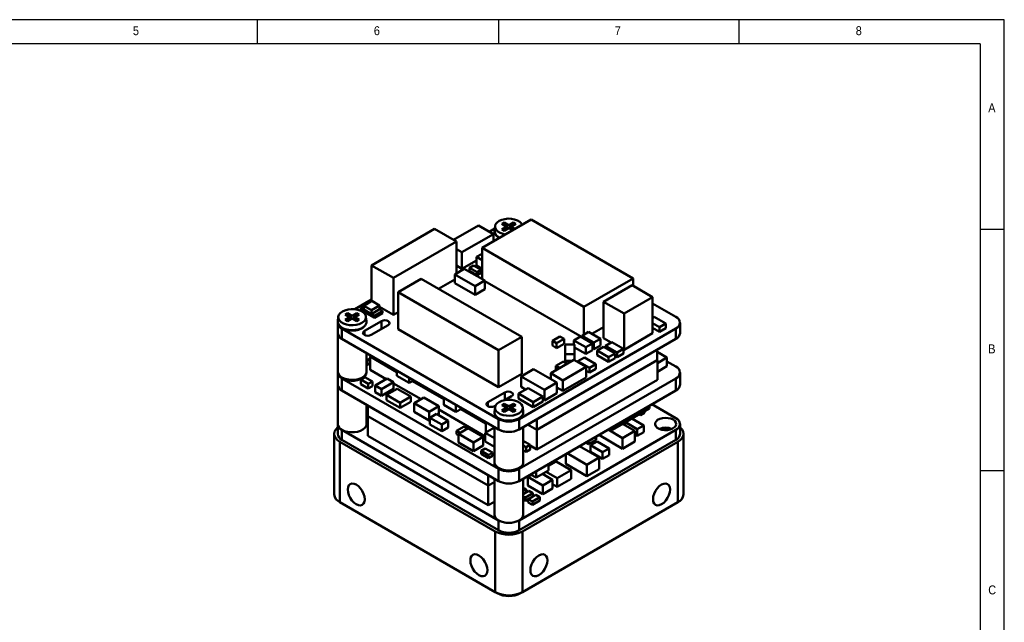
# Model space of a CAD drawing. Header units: millimetres. Extents: x 2 to 208, y 2 to 146.
# Tile 3 of 3: x 105 to 208, y 84 to 146. Entities that reach past the tile are written whole.
import ezdxf

# ---------------------------------------------------------------- set-up
doc = ezdxf.new("R2010")
doc.units = ezdxf.units.MM
doc.header["$LTSCALE"] = 0.5
doc.layers.add('SOL', color=7, linetype='Continuous', lineweight=50)
doc.layers.add('TEXT', color=5, linetype='Continuous')
doc.styles.add('SLDTEXTSTYLE1', font='GOTHIC.TTF', dxfattribs={"width": 0.913})

msp = doc.modelspace()

# ---------------------------------------------------------------- linework, layer by layer
at = {"layer": 'SOL'}
for p, q in [((150.360815, 123.1571774), (152.9366504, 124.6441755)), ((152.9366504, 124.6441755), (154.4812545, 123.7524946)), ((153.3067477, 122.3265614), (158.4075331, 125.2711822)), ((155.3714987, 124.8140445), (155.611915, 124.9528339)), ((155.71091, 124.6181066), (155.3714987, 124.8140445)), ((155.611915, 124.9528339), (155.9513263, 124.756896)), ((155.7594412, 124.5726006), (155.611915, 124.9528339)), ((155.9513263, 124.4139488), (155.9513263, 124.756896)), ((156.234169, 124.756896), (156.5735802, 124.9528339)), ((156.234169, 124.756896), (156.234169, 124.4139488)), ((156.4260541, 124.5726006), (156.5735802, 124.9528339)), ((156.8139965, 124.8140445), (156.4745853, 124.6181066)), ((156.5735802, 124.9528339), (156.8139965, 124.8140445)), ((158.4075331, 125.2711822), (168.9876901, 119.1633875)), ((141.8468113, 120.5204327), (148.3875485, 124.2963199)), ((148.3875485, 124.2963199), (150.650291, 122.9900664)), ((154.4812545, 123.7524946), (151.2285626, 121.8747555)), ((154.0423835, 124.0058494), (154.6307285, 124.3454937)), ((154.4812545, 123.7524946), (154.4812545, 123.0045897)), ((154.6567446, 124.5878401), (154.605113, 124.1068794)), ((155.3714987, 124.258887), (155.71091, 124.454825)), ((155.611915, 124.1200976), (155.3714987, 124.258887)), ((155.9513263, 124.3160356), (155.611915, 124.1200976)), ((155.71091, 124.1772462), (155.71091, 124.454825)), ((155.7833793, 124.5109025), (155.7679931, 124.550559)), ((155.7694886, 124.2110629), (155.7694886, 124.5364658)), ((155.7694886, 124.5028836), (155.7833793, 124.5109025)), ((155.7833793, 124.5109025), (155.9513263, 124.4139488)), ((156.234169, 124.4139488), (156.402116, 124.5109025)), ((156.4935802, 124.1662807), (156.234169, 124.3160356)), ((156.402116, 124.5109025), (156.4175022, 124.550559)), ((156.402116, 124.5109025), (156.4160066, 124.5028836)), ((156.4160066, 124.5364658), (156.4160066, 124.2110629)), ((156.4745853, 124.454825), (156.7339965, 124.30507)), ((156.4745853, 124.454825), (156.4745853, 124.1772462)), ((144.1095538, 119.2141792), (150.650291, 122.9900664)), ((150.650291, 122.9900664), (150.650291, 119.6886881)), ((151.2285626, 121.8747555), (150.650291, 122.2085846)), ((151.2285626, 120.1600191), (151.2285626, 121.8747555)), ((152.736815, 121.4010214), (153.3067477, 121.7300365)), ((163.8869046, 116.2187668), (153.3067477, 122.3265614)), ((153.3067477, 122.3265614), (153.3067477, 119.0992389)), ((151.2285626, 120.1600191), (152.736815, 121.0307147)), ((153.3067477, 121.0720063), (152.736815, 121.4010214)), ((152.736815, 121.4010214), (152.736815, 120.5028263)), ((141.8468113, 120.5204327), (144.1095538, 119.2141792)), ((141.8468113, 116.8118035), (141.8468113, 120.5204327)), ((151.467986, 120.1607334), (150.4780349, 119.5892468)), ((150.4780349, 119.5892468), (150.4780349, 118.6910516)), ((150.4780349, 119.5892468), (152.5993546, 118.364635)), ((150.650291, 120.4938481), (151.2285626, 120.1600191)), ((153.5893057, 118.9361216), (151.467986, 120.1607334)), ((152.0073654, 120.2654675), (152.4316286, 120.5103894)), ((152.7851813, 119.8164439), (152.0073654, 120.2654675)), ((152.0073654, 120.2654675), (152.0073654, 119.9388518)), ((152.0073654, 119.9388518), (152.7851813, 119.4898282)), ((152.4316286, 120.5103894), (153.2094445, 120.0613658)), ((152.736815, 120.5028263), (153.3067477, 120.1738112)), ((153.2094445, 120.0613658), (152.7851813, 119.8164439)), ((152.7851813, 119.8164439), (152.7851813, 119.4898282)), ((152.7851813, 119.4898282), (153.2094445, 119.7347502)), ((153.2094445, 120.0613658), (153.2094445, 119.7347502)), ((144.1095538, 115.3764368), (144.1095538, 119.2141792)), ((147.0068486, 119.1275585), (144.6026849, 117.7396644)), ((147.0068486, 119.1275585), (157.4366725, 113.1065493)), ((148.8071199, 118.088284), (150.4780349, 119.0528826)), ((152.5993546, 117.4664398), (150.4780349, 118.6910516)), ((153.5893057, 118.9361216), (152.5993546, 118.364635)), ((153.5893057, 118.9361216), (153.5893057, 118.0379264)), ((153.5893057, 118.8972812), (163.6873606, 113.0677981)), ((168.9876901, 119.1633875), (163.8869046, 116.2187668)), ((168.9876901, 119.1633875), (168.9876901, 118.3991447)), ((144.6026849, 117.7396644), (155.0325088, 111.7186552)), ((144.6026849, 113.901922), (144.6026849, 117.7396644)), ((152.5993546, 117.4664398), (152.5993546, 118.364635)), ((153.5893057, 118.0379264), (152.5993546, 117.4664398)), ((165.9215316, 116.7402848), (168.8913813, 118.4547426)), ((168.8913813, 118.4547426), (171.012701, 117.2301308)), ((140.1093244, 115.9624656), (141.8468113, 116.9654954)), ((141.0306369, 116.3406302), (141.8791616, 116.8304792)), ((141.8791616, 116.8304792), (142.6694421, 116.374289)), ((165.9215316, 116.7402848), (168.0428513, 115.515673)), ((165.9215316, 112.9841963), (165.9215316, 116.7402848)), ((168.0428513, 115.515673), (171.012701, 117.2301308)), ((171.012701, 117.2301308), (171.012701, 113.4740423)), ((171.012701, 116.5763936), (173.4168638, 115.1885)), ((139.1080427, 115.4253512), (139.348459, 115.5641406)), ((139.348459, 115.5641406), (139.6878703, 115.3682027)), ((139.4959852, 115.1839073), (139.348459, 115.5641406)), ((139.970713, 115.3682027), (140.3101243, 115.5641406)), ((140.1625981, 115.1839073), (140.3101243, 115.5641406)), ((140.3101243, 115.5641406), (140.5505406, 115.4253512)), ((140.718689, 116.1124683), (141.0306369, 116.2925551)), ((141.0306369, 115.9323773), (140.718689, 116.1124683)), ((140.718689, 116.1124683), (140.718689, 115.8838373)), ((140.718689, 115.8838373), (142.1329051, 115.0673946)), ((141.8209156, 115.8844203), (141.0306369, 116.3406302)), ((141.0306369, 115.9323585), (141.0306369, 116.3406302)), ((141.0306369, 115.9323585), (141.8209156, 115.4761486)), ((142.1329051, 115.2960255), (141.5801546, 115.6151346)), ((142.6694421, 116.374289), (141.8209156, 115.8844203)), ((141.8209156, 115.4761486), (142.6694421, 115.9660174)), ((141.8209156, 115.8844203), (141.8209156, 115.4761486)), ((142.1329051, 115.2960255), (142.9815177, 115.7859627)), ((142.1329051, 115.0673946), (142.9815177, 115.5573318)), ((142.6694421, 116.374289), (142.6694421, 115.9660174)), ((142.6694421, 116.2077956), (144.1095538, 115.3764368)), ((142.6694421, 115.9660753), (142.9815177, 115.7859627)), ((142.9815177, 115.5573318), (142.9815177, 115.7859627)), ((144.1095538, 115.3764368), (144.6026849, 115.6611153)), ((163.8869046, 113.3441019), (163.8869046, 116.2187668)), ((168.0428513, 111.7595845), (168.0428513, 115.515673)), ((138.3295192, 114.5761939), (138.3295192, 113.5011538)), ((138.3932886, 115.1991468), (138.341657, 114.7181861)), ((139.447454, 115.2294133), (139.1080427, 115.4253512)), ((139.1080427, 114.8701937), (139.447454, 115.0661317)), ((139.348459, 114.7314043), (139.1080427, 114.8701937)), ((139.6878703, 114.9273423), (139.348459, 114.7314043)), ((139.447454, 114.7885529), (139.447454, 115.0661317)), ((139.5199233, 115.1222093), (139.5045371, 115.1618657)), ((139.5060326, 114.8223696), (139.5060326, 115.1477725)), ((139.5060326, 115.1141903), (139.5199233, 115.1222093)), ((139.5199233, 115.1222093), (139.6878703, 115.0252555)), ((139.6878703, 115.0252555), (139.6878703, 115.3682027)), ((139.970713, 115.3682027), (139.970713, 115.0252555)), ((139.970713, 115.0252555), (140.13866, 115.1222093)), ((140.3101243, 114.7314043), (139.970713, 114.9273423)), ((140.13866, 115.1222093), (140.1540462, 115.1618657)), ((140.13866, 115.1222093), (140.1525507, 115.1141903)), ((140.1525507, 115.1477725), (140.1525507, 114.8223696)), ((140.5505406, 115.4253512), (140.2111293, 115.2294133)), ((140.2111293, 115.0661317), (140.5505406, 114.8701937)), ((140.2111293, 115.0661317), (140.2111293, 114.7885529)), ((140.5505406, 114.8701937), (140.3101243, 114.7314043)), ((142.8694265, 114.7392303), (141.1016594, 113.7187201)), ((141.3169263, 114.7181861), (141.2652947, 115.1991468)), ((142.1329051, 115.2960255), (142.1329051, 115.0673946)), ((142.8694265, 113.9228238), (142.8694265, 114.7392303)), ((171.1838222, 115.1960903), (171.012701, 115.0973041)), ((171.012701, 114.5192882), (171.714153, 114.1143486)), ((172.3859049, 114.5021427), (171.1838222, 115.1960903)), ((171.714153, 114.1143486), (172.3859049, 114.5021427)), ((172.3859049, 114.0122192), (172.3859049, 114.5021427)), ((173.8559761, 113.5011538), (173.8559761, 114.5761939)), ((138.3292917, 113.5011538), (138.3292917, 109.4184498)), ((155.0320875, 104.5751945), (138.7686315, 113.9638878)), ((138.7686315, 113.9638878), (138.7686315, 112.8888477)), ((140.8256207, 113.985795), (140.8627806, 114.0034847)), ((140.8627806, 114.0034847), (140.8945862, 114.0241748)), ((141.1016594, 113.7187201), (141.1016594, 113.3105169)), ((141.8087648, 113.3105169), (143.5765318, 114.3310271)), ((144.6026849, 113.901922), (155.0325088, 107.8809128)), ((173.4168638, 113.9638878), (157.1534078, 104.5751945)), ((163.6873606, 113.2289076), (164.3591125, 113.6167017)), ((164.3591125, 113.6167017), (165.5965487, 112.902345)), ((164.6981966, 113.4209527), (165.9215316, 114.1271689)), ((168.0428513, 111.7595845), (171.012701, 113.4740423)), ((171.714153, 113.6244251), (171.012701, 114.0293647)), ((171.714153, 114.1143486), (171.714153, 113.6244251)), ((172.3859049, 114.0122192), (171.714153, 113.6244251)), ((173.4168638, 113.9638878), (173.4168638, 112.8888477)), ((138.7686315, 112.8888477), (155.0320875, 103.5001544)), ((157.4366725, 113.1065493), (155.0325088, 111.7186552)), ((157.1534078, 103.5001544), (173.4168638, 112.8888477)), ((157.4366725, 113.1065493), (157.4366725, 109.2688069)), ((160.6104529, 112.6868603), (161.3882688, 113.1358838)), ((160.6104529, 112.6868603), (161.0347162, 112.4419383)), ((160.6104529, 112.1969368), (160.6104529, 112.6868603)), ((161.0347162, 112.4419383), (161.8125321, 112.8909619)), ((161.0347162, 111.9520148), (161.0347162, 112.4419383)), ((161.0347162, 111.9520148), (161.8125321, 112.4010384)), ((161.3882688, 113.1358838), (161.8125321, 112.8909619)), ((161.8125321, 112.8909619), (161.8125321, 112.4010384)), ((162.8432152, 112.7415928), (163.5149671, 113.129387)), ((164.0806514, 112.0272361), (162.8432152, 112.7415928)), ((162.8432152, 112.7415928), (162.8432152, 112.3265445)), ((163.5149671, 113.129387), (164.7524033, 112.4150302)), ((164.9247968, 112.5145509), (163.6873606, 113.2289076)), ((163.6873606, 113.2289076), (163.6873606, 113.0298663)), ((164.7524033, 112.4150302), (164.0806514, 112.0272361)), ((164.7524033, 112.4150302), (164.7524033, 111.7209699)), ((165.5965487, 112.902345), (164.9247968, 112.5145509)), ((164.9247968, 111.8204905), (164.9247968, 112.5145509)), ((165.5965487, 112.902345), (165.5965487, 112.2082846)), ((165.9215316, 112.9841963), (166.7087554, 112.5297416)), ((166.783497, 112.572889), (166.1117451, 112.1850949)), ((167.9855797, 111.8789415), (166.783497, 112.572889)), ((141.3292917, 109.4184498), (141.3292917, 111.4106101)), ((155.0325088, 111.7186552), (155.0325088, 107.8809128)), ((160.6104529, 112.1969368), (161.0347162, 111.9520148)), ((161.9398479, 112.3265445), (161.9398479, 111.3162928)), ((162.8898476, 112.3265445), (161.9398479, 112.3265445)), ((162.8898476, 111.3162928), (162.8898476, 112.3265445)), ((162.8898476, 112.0206121), (164.0806514, 111.3331758)), ((164.0806514, 111.3331758), (164.0806514, 112.0272361)), ((164.0806514, 111.3331758), (164.7524033, 111.7209699)), ((164.7524033, 111.9200112), (164.9247968, 111.8204905)), ((164.9247968, 111.8204905), (165.5965487, 112.2082846)), ((165.9129063, 112.0801055), (165.2411544, 111.6923114)), ((165.2411544, 111.6923114), (166.4432371, 110.9983638)), ((165.2411544, 111.6923114), (165.2411544, 111.2023879)), ((167.114989, 111.3861579), (165.9129063, 112.0801055)), ((166.1117451, 112.1850949), (167.3138278, 111.4911473)), ((166.1117451, 112.1850949), (166.1117451, 111.9653183)), ((166.4432371, 110.9983638), (167.114989, 111.3861579)), ((167.114989, 110.8962344), (167.114989, 111.3861579)), ((167.3138278, 111.4911473), (167.9855797, 111.8789415)), ((167.3138278, 111.4911473), (167.3138278, 111.0012238)), ((167.9855797, 111.389018), (167.3138278, 111.0012238)), ((167.9855797, 111.389018), (167.9855797, 111.8789415)), ((167.9855797, 111.7926467), (168.0428513, 111.7595845)), ((171.4793942, 110.6776798), (171.4793942, 111.7703704)), ((171.4793942, 111.5495943), (172.4940122, 110.9638678)), ((141.3292917, 110.7631025), (141.4371106, 110.7008599)), ((141.4371106, 110.7008599), (141.6902694, 110.8470053)), ((141.4371106, 110.7008599), (141.4371106, 110.2109364)), ((141.6902694, 110.3570818), (141.4371106, 110.2109364)), ((141.6902694, 111.0708465), (141.8040563, 111.1365343)), ((144.47767, 109.4617144), (141.6902694, 111.0708465)), ((141.6902694, 111.0708465), (141.6902694, 109.6827278)), ((171.4793942, 110.6776798), (158.9834055, 103.4638991)), ((159.0032044, 103.4753294), (171.4991931, 110.6891101)), ((162.8368497, 110.7196605), (160.4326879, 109.3317674)), ((160.9696655, 110.0973494), (161.7474814, 110.5463729)), ((161.7474814, 110.5463729), (162.1420778, 110.3185772)), ((161.9398479, 111.3162928), (162.8898476, 111.3162928)), ((161.9398479, 111.3162928), (161.9398479, 110.6222324)), ((162.6680811, 110.6222324), (161.9398479, 110.6222324)), ((164.109643, 109.9848926), (162.8368497, 110.7196605)), ((162.8898476, 110.6890655), (162.8898476, 111.3162928)), ((163.9277749, 110.9657896), (163.256023, 110.5779954)), ((163.256023, 110.5779954), (164.4581057, 109.8840479)), ((163.256023, 110.5779954), (163.256023, 110.4776769)), ((165.1298576, 110.271842), (163.9277749, 110.9657896)), ((166.4432371, 110.5084403), (165.2411544, 111.2023879)), ((166.4432371, 110.9983638), (166.4432371, 110.5084403)), ((167.114989, 110.8962344), (166.4432371, 110.5084403)), ((167.3138278, 111.0012238), (167.114989, 111.116011)), ((171.4991931, 110.6891101), (171.4793942, 110.7005398)), ((172.4940122, 110.9638678), (171.4991931, 110.3895717)), ((171.4991931, 108.6477572), (171.4991931, 110.6891101)), ((172.4940122, 110.9638678), (172.4940127, 110.0656723)), ((172.4940124, 110.5635066), (173.4168638, 110.0307558)), ((138.3288126, 109.4184498), (138.3288126, 108.155811)), ((141.4371106, 110.2109364), (141.3292917, 110.2731789)), ((141.6902694, 109.6827278), (143.3491719, 108.7250638)), ((144.47767, 109.5930899), (144.47767, 109.0572189)), ((157.3793975, 109.0102646), (158.6521908, 109.7450325)), ((158.6521908, 109.7450325), (161.0563526, 108.3571394)), ((160.4326879, 109.3317674), (160.4326879, 108.7171734)), ((160.4326879, 109.3317674), (161.7054811, 108.5969995)), ((161.3642619, 109.8695537), (160.9696655, 110.0973494)), ((160.9696655, 109.7707337), (160.9696655, 110.0973494)), ((160.9696655, 109.7707337), (161.0813738, 109.7062458)), ((161.7054811, 108.5969995), (164.109643, 109.9848926)), ((164.109643, 109.9848926), (164.109643, 108.8825626)), ((164.4581057, 109.3941244), (164.109643, 109.5952876)), ((164.4581057, 109.8840479), (165.1298576, 110.271842)), ((164.4581057, 109.8840479), (164.4581057, 109.3941244)), ((165.1298576, 109.7819185), (164.4581057, 109.3941244)), ((165.1298576, 109.7819185), (165.1298576, 110.271842)), ((171.4991931, 109.4913763), (172.4940127, 110.0656723)), ((173.8559761, 108.155811), (173.8559761, 109.4184498)), ((155.0320875, 99.4174504), (138.7686315, 108.8061437)), ((138.7686315, 108.8061437), (138.7686315, 107.5435049)), ((141.1481957, 108.9415171), (140.7239325, 108.6965951)), ((140.7239325, 108.6965951), (141.5017484, 108.2475716)), ((140.7239325, 108.2066716), (140.7239325, 108.6965951)), ((140.8256207, 108.8280509), (140.8627806, 108.8457405)), ((140.8627806, 108.8457405), (140.8945862, 108.8664306)), ((141.1481957, 108.9415171), (141.9260116, 108.4924935)), ((141.9260116, 108.4924935), (141.5017484, 108.2475716)), ((141.9260116, 108.4924935), (141.9260116, 108.00257)), ((142.2152069, 108.0704397), (143.4526431, 108.7847964)), ((144.124395, 108.3970023), (142.8869588, 107.6826456)), ((143.4526431, 108.7847964), (144.124395, 108.3970023)), ((144.124395, 107.7029419), (144.124395, 108.3970023)), ((144.47767, 109.0572189), (145.7504633, 108.322451)), ((145.7504633, 108.322451), (145.7504633, 108.858322)), ((145.7504633, 108.322451), (146.2145915, 108.5903865)), ((149.3313928, 106.6597198), (146.1008046, 108.5246987)), ((155.0325088, 107.8809128), (157.4366725, 109.2688069)), ((173.4168638, 108.8061437), (157.1534078, 99.4174504)), ((159.7835594, 107.6223715), (157.3793975, 109.0102646)), ((157.3793975, 109.0102646), (157.3793975, 107.9079347)), ((171.4991931, 108.6477572), (159.0032044, 101.4339765)), ((161.0563526, 108.3571394), (159.7835594, 107.6223715)), ((161.0563526, 108.3571394), (161.0563526, 107.2548095)), ((164.109643, 108.8825626), (161.7054811, 107.4946695)), ((161.7054811, 108.5969995), (161.7054811, 107.4946695)), ((173.4168638, 108.8061437), (173.4168638, 107.5435049)), ((138.3292917, 108.1339361), (138.3292917, 104.0731069)), ((138.7686315, 107.5435049), (155.0320875, 98.1548116)), ((140.7239325, 108.2066716), (141.5017484, 107.7576481)), ((141.5017484, 108.2475716), (141.5017484, 107.7576481)), ((141.5017484, 107.7576481), (141.9260116, 108.00257)), ((142.8869588, 107.6826456), (142.2152069, 108.0704397)), ((142.2152069, 108.0704397), (142.2152069, 107.3763793)), ((142.2152069, 107.3763793), (142.8869588, 106.9885852)), ((142.8869588, 106.9885852), (144.124395, 107.7029419)), ((142.8869588, 107.6826456), (142.8869588, 106.9885852)), ((143.3866648, 107.0783646), (144.518037, 107.7314919)), ((144.124395, 108.277537), (146.9774086, 106.6305273)), ((144.518037, 107.7314919), (145.9322513, 106.9150833)), ((155.6680587, 107.3507371), (153.9002917, 106.330227)), ((155.6680587, 106.552648), (155.6680587, 107.3507371)), ((157.1006584, 107.2283632), (158.0906095, 107.7998498)), ((157.1534078, 98.1548116), (173.4168638, 107.5435049)), ((157.3793975, 107.9079347), (157.8286179, 107.6486053)), ((158.0906095, 107.7998498), (159.6108878, 106.9222118)), ((159.7835594, 107.6223715), (159.7835594, 106.5200416)), ((161.7054811, 107.4946695), (161.0563526, 107.8694035)), ((144.8008791, 106.261956), (143.3866648, 107.0783646)), ((143.3866648, 107.0783646), (143.3866648, 106.5476121)), ((143.3866648, 106.5476121), (144.8008791, 105.7312035)), ((145.9322513, 106.9150833), (144.8008791, 106.261956)), ((144.8008791, 105.7312035), (145.9322513, 106.3843308)), ((144.8008791, 106.261956), (144.8008791, 105.7312035)), ((145.9322513, 106.9150833), (145.9322513, 106.3843308)), ((146.2555657, 106.2138163), (147.2808703, 106.805712)), ((147.2808703, 106.805712), (148.8365057, 105.9076628)), ((149.3313928, 106.7910954), (149.3313928, 106.0523836)), ((153.9002917, 106.330227), (153.9002917, 105.9220237)), ((155.7128294, 106.5601762), (156.3751641, 106.9425339)), ((158.6209367, 106.3507252), (157.1006584, 107.2283632)), ((157.1006584, 107.2283632), (157.1006584, 106.6976106)), ((157.1006584, 106.6976106), (158.6209367, 105.8199726)), ((159.6108878, 106.9222118), (158.6209367, 106.3507252)), ((158.6209367, 105.8199726), (159.6108878, 106.3914592)), ((158.6209367, 105.8199726), (158.6209367, 106.3507252)), ((159.6108878, 106.9222118), (159.6108878, 106.3914592)), ((159.6108878, 106.6197227), (159.7835594, 106.5200416)), ((159.7835594, 106.5200416), (161.0563526, 107.2548095)), ((141.3292917, 104.0731069), (141.3292917, 106.0652672)), ((141.4641185, 104.8947433), (141.4641185, 105.9874334)), ((147.8112011, 105.3157671), (146.2555657, 106.2138163)), ((146.2555657, 106.2138163), (146.2555657, 105.3156211)), ((146.2555657, 105.3156211), (147.8112011, 104.4175719)), ((148.8365057, 105.9076628), (147.8112011, 105.3157671)), ((147.8112011, 105.3157671), (147.8112011, 104.4175719)), ((148.8365057, 105.9076628), (148.8365057, 105.0094677)), ((148.8365057, 105.5572934), (153.6351475, 102.7870965)), ((149.3313928, 106.0523836), (150.6041861, 105.3176157)), ((150.6041861, 106.0563275), (150.6041861, 105.3176157)), ((150.6041861, 105.3176157), (151.2439986, 105.6869716)), ((153.7136307, 104.1299077), (151.1302117, 105.6212838)), ((154.6567446, 105.8104535), (154.605113, 105.3294928)), ((154.6073971, 105.9220237), (154.7050566, 105.9784013)), ((155.3714987, 106.036658), (155.611915, 106.1754473)), ((155.71091, 105.84072), (155.3714987, 106.036658)), ((155.3714987, 105.4815004), (155.71091, 105.6774384)), ((155.611915, 105.3427111), (155.3714987, 105.4815004)), ((155.611915, 106.1754473), (155.9513263, 105.9795094)), ((155.7594412, 105.795214), (155.611915, 106.1754473)), ((155.9513263, 105.538649), (155.611915, 105.3427111)), ((155.71091, 105.3998596), (155.71091, 105.6774384)), ((155.7833793, 105.733516), (155.7679931, 105.7731724)), ((155.7694886, 105.4336764), (155.7694886, 105.7590792)), ((155.7694886, 105.725497), (155.7833793, 105.733516)), ((155.7833793, 105.733516), (155.9513263, 105.6365622)), ((155.9513263, 105.6365622), (155.9513263, 105.9795094)), ((156.234169, 105.9795094), (156.5735802, 106.1754473)), ((156.234169, 105.9795094), (156.234169, 105.6365622)), ((156.234169, 105.6365622), (156.402116, 105.733516)), ((156.5735802, 105.3427111), (156.234169, 105.538649)), ((156.402116, 105.733516), (156.4175022, 105.7731724)), ((156.402116, 105.733516), (156.4160066, 105.725497)), ((156.4160066, 105.7590792), (156.4160066, 105.4336764)), ((156.4260541, 105.795214), (156.5735802, 106.1754473)), ((156.8139965, 106.036658), (156.4745853, 105.84072)), ((156.4745853, 105.6774384), (156.8139965, 105.4815004)), ((156.4745853, 105.6774384), (156.4745853, 105.3998596)), ((156.5735802, 106.1754473), (156.8139965, 106.036658)), ((156.8139965, 105.4815004), (156.5735802, 105.3427111)), ((157.5803823, 105.3294928), (157.5287507, 105.8104535)), ((170.6680738, 105.886044), (166.845195, 103.6791244)), ((166.845195, 103.471723), (170.6680738, 105.6786427)), ((170.1754837, 105.2152617), (170.1754837, 105.3942741)), ((170.6069101, 105.9213531), (170.6680738, 105.886044)), ((170.6680738, 105.886044), (170.6680738, 105.6786427)), ((170.9414154, 106.114459), (173.4168638, 104.685413)), ((141.4641185, 104.8947433), (153.9601072, 97.6809626)), ((141.4641221, 102.8533914), (141.4641221, 104.8947443)), ((153.9601108, 97.6809636), (141.4641221, 104.8947443)), ((147.8112011, 104.4175719), (147.8996421, 104.4686278)), ((147.8996421, 104.7216008), (148.571394, 105.109395)), ((149.1370783, 104.0072441), (147.8996421, 104.7216008)), ((147.8996421, 104.7216008), (147.8996421, 104.0275405)), ((148.571394, 105.109395), (149.8088302, 104.3950382)), ((148.7904988, 104.9829084), (148.8365057, 105.0094677)), ((149.8088302, 104.3950382), (149.1370783, 104.0072441)), ((149.8088302, 104.3950382), (149.8088302, 103.7009779)), ((155.0320875, 104.5751945), (155.0320875, 103.5001544)), ((157.0890767, 104.5971017), (157.1262366, 104.6147914)), ((157.1262366, 104.6147914), (157.1580422, 104.6354815)), ((157.1534078, 103.5001544), (157.1534078, 104.5751945)), ((158.9834055, 104.5565897), (158.9834055, 103.4638991)), ((168.1708385, 103.9210253), (168.1708385, 104.2370072)), ((169.4082747, 103.5421459), (168.1877238, 104.246755)), ((168.8594728, 104.6345507), (170.0800266, 103.92994)), ((169.5961769, 105.0598445), (169.7512205, 104.9703397)), ((169.7512205, 104.9703397), (170.1754837, 105.2152617)), ((169.7512205, 104.9703397), (169.7512205, 105.14935)), ((138.3295219, 104.0579371), (138.3295219, 103.0512902)), ((155.0320875, 94.0721076), (138.7686315, 103.4608008)), ((138.7686315, 102.4389841), (138.7686315, 103.4608008)), ((147.8996421, 104.0275405), (149.1370783, 103.3131838)), ((149.1370783, 103.3131838), (149.1370783, 104.0072441)), ((149.1370783, 103.3131838), (149.8088302, 103.7009779)), ((150.6607729, 103.3504631), (151.4385888, 103.7994866)), ((151.0121943, 103.1475918), (150.6607729, 103.3504631)), ((150.6607729, 103.0238474), (150.6607729, 103.3504631)), ((150.8518245, 103.0550123), (151.8771291, 103.646908)), ((151.4385888, 103.7994866), (151.7900102, 103.5966154)), ((151.8771291, 103.646908), (153.4327645, 102.7488588)), ((153.6351477, 103.163671), (154.5927476, 103.716481)), ((153.8274177, 104.1955955), (153.7136307, 104.1299077)), ((153.7136307, 104.1299077), (153.7136307, 103.2089782)), ((154.5927476, 103.7537799), (154.5927476, 100.0297565)), ((173.4168638, 103.4608008), (157.1534078, 94.0721076)), ((157.5927476, 100.0297565), (157.5927476, 103.7537799)), ((158.9834055, 103.4638991), (158.0370052, 104.0102444)), ((159.0032044, 103.4753294), (159.0032044, 101.4339765)), ((167.895065, 102.6106902), (166.3835586, 103.4832642)), ((166.6043817, 103.6107427), (166.845195, 103.471723)), ((166.845195, 103.6791244), (166.7840153, 103.714443)), ((166.845195, 103.6791244), (166.845195, 103.471723)), ((169.1678582, 103.3454581), (167.895065, 102.6106902)), ((167.8971616, 104.0790156), (169.1678582, 103.3454581)), ((169.1678582, 102.2431281), (169.1678582, 103.3454581)), ((170.0800266, 103.92994), (169.4082747, 103.5421459)), ((169.4082747, 102.8480855), (169.4082747, 103.5421459)), ((169.4082747, 102.8480855), (170.0800266, 103.2358796)), ((170.0800266, 103.92994), (170.0800266, 103.2358796)), ((173.4168638, 103.4608008), (173.4168638, 102.4389841)), ((173.8566854, 103.0512902), (173.8566854, 104.0731069)), ((137.970713, 103.0512902), (137.970713, 96.7639259)), ((138.5564995, 102.2348821), (154.6785341, 92.9278296)), ((138.5564995, 102.2348821), (138.5564995, 95.9475178)), ((138.7686315, 102.4389841), (155.0320875, 93.0502908)), ((141.4641221, 102.8533914), (153.9601108, 95.6396107)), ((150.6607729, 103.0238474), (150.8518245, 102.9135556)), ((152.4074599, 102.1569631), (150.8518245, 103.0550123)), ((150.8518245, 103.0550123), (150.8518245, 102.1568171)), ((153.4327645, 102.7488588), (152.4074599, 102.1569631)), ((153.4327645, 102.7488588), (153.4327645, 101.8506636)), ((153.6351477, 103.163671), (153.6351472, 102.2654761)), ((153.6351472, 102.2654761), (154.5927476, 101.7126651)), ((154.5927476, 102.6108603), (153.6351477, 103.163671)), ((157.1534078, 93.0502908), (173.4168638, 102.4389841)), ((157.5069612, 92.9278296), (173.6289958, 102.2348821)), ((157.5927476, 102.3132787), (158.3046087, 101.90233)), ((165.1465433, 102.4125315), (164.3687274, 101.963508)), ((164.3687274, 101.963508), (164.3687274, 102.320127)), ((164.5787375, 101.8717749), (165.2504893, 102.259569)), ((165.1465433, 102.7691505), (165.1465433, 102.4125315)), ((165.2504893, 102.259569), (166.4879255, 101.5452123)), ((165.4909031, 102.9679452), (165.4909031, 102.8962533)), ((165.4909031, 102.8962533), (167.895065, 101.5083602)), ((167.895065, 101.5083602), (167.895065, 102.6106902)), ((167.895065, 101.5083602), (169.1678582, 102.2431281)), ((169.1678582, 102.986875), (169.4082747, 102.8480855)), ((173.6289958, 95.9475178), (173.6289958, 102.2348821)), ((174.2147822, 96.7639259), (174.2147822, 103.0512902)), ((150.8518245, 102.1568171), (152.4074599, 101.2587679)), ((152.4074599, 102.1569631), (152.4074599, 101.2587679)), ((152.4074599, 101.2587679), (153.4327645, 101.8506636)), ((153.2071385, 101.3015693), (153.6314017, 101.5464913)), ((153.9849544, 100.8525458), (153.2071385, 101.3015693)), ((153.2071385, 101.3015693), (153.2071385, 100.9749536)), ((153.6314017, 101.5464913), (154.4092176, 101.0974677)), ((157.5927476, 101.8234348), (157.8803455, 101.6574081)), ((157.5927476, 101.3335113), (157.8803455, 101.1674846)), ((158.3046087, 101.90233), (157.8803455, 101.6574081)), ((157.8803455, 101.6574081), (157.8803455, 101.1674846)), ((157.8803455, 101.1674846), (158.3046087, 101.4124065)), ((158.3046087, 101.90233), (158.3046087, 101.4124065)), ((159.0032044, 101.4339765), (158.3046087, 101.8372672)), ((163.4165505, 101.7704469), (165.4696914, 100.585194)), ((164.0598528, 102.1418175), (164.3687274, 101.963508)), ((164.5787375, 101.1777145), (164.5787375, 101.8717749)), ((165.8161736, 101.1574182), (164.5787375, 101.8717749)), ((164.5787375, 101.1777145), (165.8161736, 100.4633578)), ((166.4879255, 101.5452123), (165.8161736, 101.1574182)), ((165.8161736, 100.4633578), (165.8161736, 101.1574182)), ((166.4879255, 101.5452123), (166.4879255, 100.8511519)), ((153.2071385, 100.9749536), (153.9849544, 100.5259301)), ((154.4092176, 101.0974677), (153.9849544, 100.8525458)), ((153.9849544, 100.8525458), (153.9849544, 100.5259301)), ((153.9849544, 100.5259301), (154.4092176, 100.770852)), ((154.4092176, 101.0974677), (154.4092176, 100.770852)), ((160.1869932, 99.7243027), (160.983806, 100.1842938)), ((160.983806, 100.1842938), (162.5394409, 99.2862449)), ((161.9045913, 100.8976115), (161.9440577, 100.874828)), ((161.9440577, 100.874828), (161.9440577, 100.9203949)), ((161.9440577, 100.874828), (162.0048679, 100.909933)), ((162.0048679, 99.9318743), (162.0048679, 100.9554999)), ((164.1968981, 99.8504261), (162.1437573, 101.035679)), ((165.4696914, 100.585194), (164.1968981, 99.8504261)), ((165.4696914, 99.4012101), (165.4696914, 100.585194)), ((165.8161736, 100.4633578), (166.4879255, 100.8511519)), ((155.0320875, 99.4174504), (155.0320875, 98.1548116)), ((157.0890767, 99.4393576), (157.1262366, 99.4570472)), ((157.1262366, 99.4570472), (157.1580422, 99.4777374)), ((157.1534078, 98.1548116), (157.1534078, 99.4174504)), ((158.9142, 98.5065991), (160.1869932, 99.241367)), ((158.9142, 99.1712953), (158.9142, 98.5065991)), ((161.1026013, 98.4567734), (159.9652456, 99.1133549)), ((160.1869932, 99.241367), (160.1869932, 99.9060632)), ((162.5394409, 99.2862449), (161.1026013, 98.4567734)), ((162.0048679, 99.9318743), (164.1968981, 98.6664422)), ((162.5394409, 99.2862449), (162.5394409, 98.3880497)), ((164.1968981, 99.8504261), (164.1968981, 98.6664422)), ((164.1968981, 98.6664422), (165.4696914, 99.4012101)), ((153.9601072, 98.7736526), (153.9601072, 97.6809626)), ((154.5927476, 98.4084371), (154.5927476, 94.6844136)), ((157.5927476, 94.6844136), (157.5927476, 98.4084371)), ((158.0464817, 98.5922971), (158.4061162, 98.7999097)), ((159.6021171, 97.6942479), (158.0464817, 98.5922971)), ((158.0464817, 98.5922971), (158.0464817, 97.6941019)), ((158.3384938, 98.8389472), (158.9142, 98.5065991)), ((159.5798701, 98.8908823), (160.6274217, 98.2861436)), ((160.6274217, 98.2861436), (159.6021171, 97.6942479)), ((160.6274217, 97.3879485), (160.6274217, 98.2861436)), ((161.1026008, 97.5585785), (161.1026013, 98.4567734)), ((161.1026008, 97.5585785), (162.5394409, 98.3880497)), ((153.9601072, 97.6809626), (154.5927476, 98.0461781)), ((154.5927476, 98.0461771), (153.9601108, 97.6809636)), ((153.9601108, 95.6396107), (153.9601108, 97.6809636)), ((157.5927476, 97.4572671), (157.8725368, 97.2957483)), ((157.8725368, 97.2957483), (157.5927476, 97.1342294)), ((157.5927476, 96.7946036), (158.1666932, 97.1259354)), ((157.8725368, 96.9691326), (157.8725368, 97.2957483)), ((158.0464817, 97.6941019), (159.6021171, 96.7960527)), ((158.1666932, 97.1259354), (158.5909564, 96.8810134)), ((159.6021171, 96.7960527), (159.6021171, 97.6942479)), ((159.6021171, 96.7960527), (160.6274217, 97.3879485)), ((160.6274217, 97.8328936), (161.1026008, 97.5585785)), ((157.5927476, 96.8076138), (157.8725368, 96.9691326)), ((157.8131405, 96.4319898), (157.5927476, 96.55922)), ((157.5927476, 96.2326043), (157.8131405, 96.1053742)), ((158.5909564, 96.8810134), (157.8131405, 96.4319898)), ((157.8131405, 96.1053742), (158.5909564, 96.5543977)), ((157.8131405, 96.1053742), (157.8131405, 96.4319898)), ((158.1072997, 96.2621754), (158.8851156, 96.7111989)), ((158.1072997, 95.9355597), (158.1072997, 96.2621754)), ((158.5315629, 96.0172534), (158.1072997, 96.2621754)), ((159.3093788, 96.466277), (158.5315629, 96.0172534)), ((158.5315629, 95.6906378), (159.3093788, 96.1396613)), ((158.5909564, 96.5543977), (158.5909564, 96.8810134)), ((158.8851156, 96.7111989), (159.3093788, 96.466277)), ((159.3093788, 96.1396613), (159.3093788, 96.466277)), ((138.5564995, 95.9475178), (154.6785341, 86.6404653)), ((138.5564995, 95.9475178), (138.7686315, 95.8250168)), ((154.8906661, 86.5179643), (138.7686315, 95.8250168)), ((153.9601108, 95.6396107), (154.5927476, 96.0048241)), ((173.4168638, 95.8250168), (157.2948292, 86.5179643)), ((157.5069612, 86.6404653), (173.6289958, 95.9475178)), ((158.1072997, 95.9355597), (158.5315629, 95.6906378)), ((158.5315629, 95.6906378), (158.5315629, 96.0172534)), ((173.4168638, 95.8250168), (173.6289958, 95.9475178)), ((155.0320875, 93.0502908), (155.0320875, 94.0721076)), ((157.1534078, 93.0502908), (157.1534078, 94.0721076)), ((154.6785341, 86.6404653), (154.6785341, 92.9278296)), ((157.5069612, 92.9278296), (157.5069612, 86.6404653)), ((154.6785341, 86.6404653), (154.8906661, 86.5179643)), ((157.5069612, 86.6404653), (157.2948292, 86.5179643))]:
    msp.add_line(p, q, dxfattribs=at)
at = {"layer": 'SOL', "flags": 128}
for points in [[(155.739987, 123.7312406), (155.5022629, 123.7790625), (155.2054385, 123.8826491), (154.9601811, 124.0242331), (154.7807445, 124.1955862), (154.6775567, 124.38675), (154.6566146, 124.5866148), (154.7191354, 124.783565), (154.8614855, 124.9661548), (155.0753921, 125.1237726), (155.3484237, 125.2472582), (155.6647127, 125.3294352), (156.0058776, 125.3655277), (156.352091, 125.3534381), (156.6832323, 125.2938691), (156.9800568, 125.1902825), (157.2253141, 125.0486984), (157.4047508, 124.8773453), (157.4875897, 124.7401101)], [(140.8466472, 114.5604657), (140.5736155, 114.43698), (140.2573265, 114.354803), (139.9161617, 114.3187105), (139.5699483, 114.3308001), (139.238807, 114.3903692), (138.9419825, 114.4939558), (138.6967252, 114.6355398), (138.5172885, 114.8068929), (138.4141007, 114.9980567), (138.3931587, 115.1979215), (138.4556794, 115.3948718), (138.5980296, 115.5774615), (138.8119362, 115.7350793), (139.0849678, 115.858565), (139.4012568, 115.9407419), (139.7424216, 115.9768344), (140.088635, 115.9647448), (140.4197763, 115.9051758), (140.7166008, 115.8015892), (140.9618581, 115.6600052), (141.1412948, 115.488652), (141.2444826, 115.2974882), (141.2654247, 115.0976235), (141.2029039, 114.9006732), (141.0605538, 114.7180834), (140.8466472, 114.5604657)], [(138.341657, 114.7181861), (138.3545402, 114.5402593), (138.4441098, 114.3472846), (138.6083549, 114.1714361), (138.838421, 114.0221938), (139.1219052, 113.9076035), (139.4435248, 113.8338427), (139.7859412, 113.8048879), (140.1306947, 113.8223), (140.4591994, 113.8851404), (140.7537456, 113.9900214), (140.9984543, 114.1312887), (141.0701807, 114.1883085)], [(142.8694265, 114.7392303), (143.0316378, 114.8018003), (143.2229791, 114.823772), (143.4143205, 114.8018003), (143.5765318, 114.7392303), (143.684918, 114.6455877), (143.7229781, 114.5351287), (143.684918, 114.4246697), (143.5765318, 114.3310271)], [(141.8087648, 113.3105169), (141.6465535, 113.2479469), (141.4552121, 113.2259752), (141.2638708, 113.2479469), (141.1016594, 113.3105169), (140.9932733, 113.4041595), (140.9552131, 113.5146185), (140.9932733, 113.6250775), (141.1016594, 113.7187201)], [(138.3292917, 109.4184498), (138.3357201, 109.3383666), (138.4079713, 109.1416836), (138.5568462, 108.959921), (138.774319, 108.8028779), (139.0486656, 108.6790204), (139.365096, 108.5950257)], [(138.3401559, 109.4705677), (138.3545402, 109.3825152), (138.4441098, 109.1895404), (138.6083549, 109.0136919), (138.838421, 108.8644496), (139.1219052, 108.7498593), (139.4435248, 108.6760985), (139.7859412, 108.6471437), (140.1306947, 108.6645559), (140.4591994, 108.7273963), (140.7537456, 108.8322772), (140.9984543, 108.9735446), (141.0701807, 109.0305644)], [(139.365096, 108.5950257), (139.7065512, 108.555422), (140.0546235, 108.5623444), (140.390548, 108.6154197), (140.6962151, 108.7117865), (140.9551461, 108.8462497), (141.153382, 109.0115603), (141.2802359, 109.1988065), (141.328869, 109.3978937), (141.3292917, 109.4184498)], [(155.6680587, 107.3507371), (155.8302701, 107.4133071), (156.0216114, 107.4352788), (156.2129528, 107.4133071), (156.3751641, 107.3507371), (156.4835503, 107.2570945), (156.5216104, 107.1466355), (156.4835503, 107.0361765), (156.3751641, 106.9425339)], [(154.6073971, 105.9220237), (154.4451858, 105.8594537), (154.2538444, 105.8374821), (154.0625031, 105.8594537), (153.9002917, 105.9220237), (153.7919056, 106.0156663), (153.7538454, 106.1261253), (153.7919056, 106.2365844), (153.9002917, 106.330227)], [(157.1101031, 105.1717724), (156.8370715, 105.0482867), (156.5207825, 104.9661097), (156.1796177, 104.9300173), (155.8334043, 104.9421068), (155.5022629, 105.0016759), (155.2054385, 105.1052625), (154.9601811, 105.2468465), (154.7807445, 105.4181996), (154.6775567, 105.6093635), (154.6566146, 105.8092282), (154.7191354, 106.0061785), (154.8614855, 106.1887682), (155.0753921, 106.346386), (155.3484237, 106.4698717), (155.6647127, 106.5520487), (156.0058776, 106.5881411), (156.352091, 106.5760515), (156.6832323, 106.5164825), (156.9800568, 106.4128959), (157.2253141, 106.2713119), (157.4047508, 106.0999587), (157.5079386, 105.9087949), (157.5288806, 105.7089302), (157.4663599, 105.5119799), (157.3240097, 105.3293902), (157.1101031, 105.1717724)], [(154.605113, 105.3294928), (154.6179961, 105.151566), (154.7075657, 104.9585913), (154.8718108, 104.7827428), (155.101877, 104.6335005), (155.3853612, 104.5189102), (155.7069808, 104.4451494), (156.0493972, 104.4161946), (156.3941506, 104.4336067), (156.7226553, 104.4964472), (157.0172016, 104.6013281), (157.2619102, 104.7425954), (157.3336366, 104.7996152)], [(173.1340211, 104.5221314), (172.8953248, 104.6266257), (172.6166445, 104.690068), (172.3186484, 104.7077532), (172.0234376, 104.6783696), (171.7529065, 104.6040964), (171.5271193, 104.4904421), (171.3628214, 104.345836), (171.2721981, 104.1810028), (171.2619706, 104.0081675), (171.3328973, 103.8401484), (171.479718, 103.6894069), (171.6915436, 103.5671225), (171.952664, 103.4823648), (172.243713, 103.4414197), (172.543105, 103.4473239), (172.8286354, 103.4996396), (173.0791276, 103.5944867), (173.2760039, 103.7248309), (173.4046628, 103.8810052), (173.4555623, 104.0514268), (173.4249274, 104.2234562), (173.3150301, 104.384335), (173.1340211, 104.5221314)], [(138.3295219, 103.7111408), (138.3077738, 103.6927379), (138.122954, 103.4931271), (138.0091425, 103.2765367), (137.970713, 103.0512902), (138.0091425, 102.8260437), (138.122954, 102.6094533), (138.3077738, 102.4098424), (138.5564995, 102.2348821)], [(138.3292917, 104.0731069), (138.3354076, 103.9949909), (138.4068813, 103.7982131), (138.5550376, 103.616255), (138.7718893, 103.4589259), (139.0457458, 103.3347075), (139.3618434, 103.2502963), (139.7031413, 103.2102431), (140.05124, 103.2167071), (140.3873734, 103.2693398), (140.6934205, 103.3653038), (140.9528822, 103.4994257), (141.1517708, 103.6644749), (141.2793642, 103.8515535), (141.3287838, 104.0505762), (141.3292917, 104.0731069)], [(173.6289958, 102.2348821), (173.8777215, 102.4098424), (174.0625413, 102.6094533), (174.1763528, 102.8260437), (174.2147822, 103.0512902), (174.1763528, 103.2765367), (174.0625413, 103.4931271), (173.8777215, 103.6927379), (173.8566854, 103.7105502)], [(154.5927476, 100.0297565), (154.5991761, 99.9496734), (154.6714273, 99.7529903), (154.8203022, 99.5712277), (155.0377749, 99.4141846), (155.3121215, 99.2903271), (155.6285519, 99.2063324)], [(154.6036119, 100.0818744), (154.6179961, 99.9938219), (154.7075657, 99.8008472), (154.8718108, 99.6249986), (155.101877, 99.4757564), (155.3853612, 99.361166), (155.7069808, 99.2874052), (156.0493972, 99.2584504), (156.3941506, 99.2758626), (156.7226553, 99.338703), (157.0172016, 99.443584), (157.2619102, 99.5848513), (157.3336366, 99.6418711)], [(155.6285519, 99.2063324), (155.9700072, 99.1667288), (156.3180795, 99.1736511), (156.654004, 99.2267264), (156.9596711, 99.3230932), (157.2186021, 99.4575564), (157.416838, 99.622867), (157.5436919, 99.8101132), (157.5923249, 100.0092004), (157.5927476, 100.0297565)], [(141.1374392, 96.2539628), (141.1073216, 96.5355197), (141.0190213, 96.832662), (140.8785557, 97.12514), (140.6954975, 97.3930217), (140.4823216, 97.6180514), (140.2535557, 97.7848939), (140.0247899, 97.8821789), (139.811614, 97.9032767), (139.6285557, 97.8467496), (139.4880902, 97.7164497), (139.3997899, 97.5212568), (139.3696723, 97.2744729), (139.3997899, 96.992916), (139.4880902, 96.6957737), (139.6285557, 96.4032957), (139.811614, 96.135414), (140.0247899, 95.9103843), (140.2535557, 95.7435418), (140.4823216, 95.6462568), (140.6954975, 95.625159), (140.8785557, 95.6816861), (141.0190213, 95.811986), (141.1073216, 96.0071789), (141.1374392, 96.2539628)], [(172.815823, 97.2744729), (172.7857054, 97.5212568), (172.6974051, 97.7164497), (172.5569395, 97.8467496), (172.3738813, 97.9032767), (172.1607054, 97.8821789), (171.9319395, 97.7848939), (171.7031736, 97.6180514), (171.4899978, 97.3930217), (171.3069395, 97.12514), (171.166474, 96.832662), (171.0781736, 96.5355197), (171.0480561, 96.2539628), (171.0781736, 96.0071789), (171.166474, 95.811986), (171.3069395, 95.6816861), (171.4899978, 95.625159), (171.7031736, 95.6462568), (171.9319395, 95.7435418), (172.1607054, 95.9103843), (172.3738813, 96.135414), (172.5569395, 96.4032957), (172.6974051, 96.6957737), (172.7857054, 96.992916), (172.815823, 97.2744729)], [(154.5927476, 94.6844136), (154.5988635, 94.6062976), (154.6703373, 94.4095199), (154.8184936, 94.2275617), (155.0353453, 94.0702326), (155.3092017, 93.9460142), (155.6252994, 93.861603), (155.9665973, 93.8215498), (156.314696, 93.8280138), (156.6508294, 93.8806465), (156.9568765, 93.9766106), (157.2163381, 94.1107324), (157.4152267, 94.2757816), (157.5428202, 94.4628602), (157.5922398, 94.6618829), (157.5927476, 94.6844136)], [(153.8653613, 88.9062898), (153.8352437, 89.1878467), (153.7469433, 89.484989), (153.6064778, 89.777467), (153.4234195, 90.0453487), (153.2102437, 90.2703784), (152.9814778, 90.4372209), (152.7527119, 90.5345059), (152.5395361, 90.5556037), (152.3564778, 90.4990766), (152.2160122, 90.3687767), (152.1277119, 90.1735838), (152.0975943, 89.9267999), (152.1277119, 89.645243), (152.2160122, 89.3481007), (152.3564778, 89.0556227), (152.5395361, 88.787741), (152.7527119, 88.5627113), (152.9814778, 88.3958688), (153.2102437, 88.2985838), (153.4234195, 88.277486), (153.6064778, 88.3340131), (153.7469433, 88.464313), (153.8352437, 88.6595059), (153.8653613, 88.9062898)], [(160.0879009, 89.9267999), (160.0577833, 90.1735838), (159.969483, 90.3687767), (159.8290175, 90.4990766), (159.6459592, 90.5556037), (159.4327833, 90.5345059), (159.2040175, 90.4372209), (158.9752516, 90.2703784), (158.7620757, 90.0453487), (158.5790175, 89.777467), (158.4385519, 89.484989), (158.3502516, 89.1878467), (158.320134, 88.9062898), (158.3502516, 88.6595059), (158.4385519, 88.464313), (158.5790175, 88.3340131), (158.7620757, 88.277486), (158.9752516, 88.2985838), (159.2040175, 88.3958688), (159.4327833, 88.5627113), (159.6459592, 88.787741), (159.8290175, 89.0556227), (159.969483, 89.3481007), (160.0577833, 89.645243), (160.0879009, 89.9267999)]]:
    msp.add_lwpolyline(points, dxfattribs=at)
at = {"layer": 'SOL'}
for centre, radius, start, end in [((156.0927476, 125.0298382), 0.3074044, 242.609672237, 297.390327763), ((155.4315532, 124.1668734), 0.828615, 184.152003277, 249.894510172), ((155.6799246, 124.5364658), 0.0873231, 290.783420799, 69.2165792), ((156.0927476, 124.686891), 0.3074044, 242.609672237, 297.390327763), ((156.0927476, 124.0430934), 0.3074044, 62.609672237, 117.390327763), ((156.5055707, 124.5364658), 0.0873231, 110.7834208, 249.216579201), ((139.0802686, 114.6509835), 0.7544655, 185.689031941, 245.602998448), ((139.4164686, 115.1477725), 0.0873231, 290.783420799, 69.2165792), ((139.8292917, 115.6411449), 0.3074044, 242.609672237, 297.390327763), ((139.8292917, 115.2981977), 0.3074044, 242.609672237, 297.390327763), ((139.8292917, 114.6544001), 0.3074044, 62.609672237, 117.390327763), ((140.2421147, 115.1477725), 0.0873231, 110.7834208, 249.216579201), ((140.7050241, 114.6807386), 0.6130471, 306.558414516, 3.502052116), ((173.1841525, 114.5761939), 0.6550369, 290.809650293, 69.190349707), ((139.0607932, 113.5622485), 0.7340484, 184.774236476, 246.545904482), ((139.0802686, 113.5759434), 0.7544655, 185.689031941, 245.602998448), ((173.1052267, 113.5759434), 0.7544655, 294.397001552, 354.310968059), ((139.0407637, 109.4639386), 0.7118638, 181.900966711, 247.524938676), ((140.7050241, 109.5229944), 0.6130471, 306.558414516, 3.502052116), ((173.1841525, 109.4184498), 0.6550369, 290.809650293, 69.190349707), ((139.0793645, 108.2308179), 0.7542905, 185.706947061, 245.672356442), ((139.0601132, 108.2164177), 0.7333303, 184.740670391, 246.579470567), ((173.1052267, 108.2306006), 0.7544655, 294.397001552, 354.310968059), ((155.6799246, 105.7590792), 0.0873231, 290.783420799, 69.2165792), ((156.0927476, 106.2524516), 0.3074044, 242.609672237, 297.390327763), ((156.0927476, 105.9095045), 0.3074044, 242.609672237, 297.390327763), ((156.0927476, 105.2657068), 0.3074044, 62.609672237, 117.390327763), ((156.5055707, 105.7590792), 0.0873231, 110.7834208, 249.216579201), ((156.96848, 105.2920453), 0.6130471, 306.558414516, 3.502052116), ((156.0927476, 106.6273431), 2.3100462, 242.667659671, 297.332340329), ((173.1851517, 104.0731069), 0.6546825, 290.727908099, 69.272091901), ((139.080272, 104.1478957), 0.7544661, 185.688963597, 245.602733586), ((156.0927476, 105.552303), 2.3100462, 242.667659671, 297.332340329), ((155.9293235, 105.0869408), 1.8228888, 240.514347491, 260.502926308), ((156.0964794, 105.5217034), 2.2811746, 258.163143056, 297.601961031), ((172.3562036, 101.9669779), 1.7237973, 67.730383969, 112.269616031), ((172.3562036, 102.1779072), 1.335433, 75.235653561, 104.764346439), ((139.080272, 103.1260789), 0.7544661, 185.688963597, 245.602733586), ((173.1061342, 103.1262979), 0.7542899, 294.327378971, 354.292984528), ((156.96848, 100.1343011), 0.6130471, 306.558414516, 3.502052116), ((156.0927476, 101.4657414), 2.30662, 242.623663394, 297.376336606), ((156.0927476, 100.2031026), 2.30662, 242.623663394, 297.376336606), ((156.0927476, 100.1815603), 2.2875118, 242.375548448, 297.624451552), ((138.9716271, 96.8637387), 1.0058786, 185.694799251, 245.625341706), ((173.2138681, 96.8637387), 1.0058786, 294.374658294, 354.305200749), ((156.0927476, 96.1165689), 2.30322, 242.579856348, 297.420143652), ((156.0927476, 95.0947521), 2.30322, 242.579856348, 297.420143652), ((156.0927476, 95.6572517), 3.0740438, 242.609672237, 297.390327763), ((156.0927476, 89.3698875), 3.0740438, 242.609672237, 297.390327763), ((156.0927476, 88.8379731), 2.6129372, 242.609672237, 297.390327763)]:
    msp.add_arc(centre, radius, start, end, dxfattribs=at)
for points, knots in [([(154.6034692, 124.0882281), (154.603447, 124.0881434), (154.5860225, 124.021784), (154.6189995, 123.8838767), (154.7033852, 123.6923142), (154.8641081, 123.5227026), (155.006522, 123.4112601), (155.106523, 123.3683601), (155.11882, 123.3630848)], [0, 0, 0, 0, 0.0003057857, 0.2396928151, 0.4762265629, 0.7171162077, 0.9652139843, 1, 1, 1, 1]), ([(138.3400132, 114.6995348), (138.339991, 114.6994501), (138.3225666, 114.6330907), (138.3553527, 114.495028), (138.4405937, 114.3041623), (138.5981005, 114.1319303), (138.8119634, 113.9844556), (139.0774331, 113.8670568), (139.3799491, 113.790783), (139.6210267, 113.7549368), (139.7553421, 113.7585139), (139.7804563, 113.7591827)], [0, 0, 0, 0, 0.0001719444, 0.1347801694, 0.2677839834, 0.4032371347, 0.5427434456, 0.6843274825, 0.8260347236, 0.9674721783, 1, 1, 1, 1]), ([(139.7804563, 113.7591827), (139.8647483, 113.7584472), (140.0586383, 113.7567554), (140.3535984, 113.8054085), (140.6234611, 113.8821477), (140.7663612, 113.9554127), (140.8256207, 113.985795)], [0, 0, 0, 0, 0.2208917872, 0.5080989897, 0.7960126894, 1, 1, 1, 1]), ([(140.8945862, 114.0241748), (140.9250677, 114.0422518), (140.9830735, 114.0766519), (141.0251414, 114.1197157), (141.045103, 114.1401498)], [0, 0, 0, 0, 0.52549021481, 1, 1, 1, 1]), ([(138.357662, 109.3759163), (138.3586715, 109.3636727), (138.3651905, 109.2846073), (138.4462097, 109.146616), (138.5965343, 108.974131), (138.8123954, 108.8267267), (139.0773162, 108.7093085), (139.3799816, 108.63304), (139.6210253, 108.5971926), (139.7553419, 108.6007697), (139.7804563, 108.6014385)], [0, 0, 0, 0, 0.0273947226, 0.1769061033, 0.3291708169, 0.4859917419, 0.6451482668, 0.8044432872, 0.963435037, 1, 1, 1, 1]), ([(139.7804563, 108.6014385), (139.8647483, 108.600703), (140.0586383, 108.5990112), (140.3535984, 108.6476644), (140.6234611, 108.7244036), (140.7663612, 108.7976685), (140.8256207, 108.8280509)], [0, 0, 0, 0, 0.2208917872, 0.5080989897, 0.7960126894, 1, 1, 1, 1]), ([(140.8945862, 108.8664306), (140.9250677, 108.8845076), (140.9830735, 108.9189078), (141.0251414, 108.9619715), (141.045103, 108.9824057)], [0, 0, 0, 0, 0.5254902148, 1, 1, 1, 1]), ([(154.6034692, 105.3108415), (154.603447, 105.3107568), (154.5860225, 105.2443975), (154.6188087, 105.1063347), (154.7040497, 104.915469), (154.8615565, 104.743237), (155.0754194, 104.5957623), (155.340889, 104.4783635), (155.643405, 104.4020897), (155.8844827, 104.3662435), (156.0187981, 104.3698206), (156.0439122, 104.3704894)], [0, 0, 0, 0, 0.0001719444, 0.1347801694, 0.2677839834, 0.4032371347, 0.5427434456, 0.6843274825, 0.8260347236, 0.9674721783, 1, 1, 1, 1]), ([(156.0439122, 104.3704894), (156.1282043, 104.3697539), (156.3220943, 104.3680621), (156.6170544, 104.4167153), (156.8869171, 104.4934545), (157.0298172, 104.5667194), (157.0890767, 104.5971017)], [0, 0, 0, 0, 0.2208917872, 0.5080989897, 0.7960126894, 1, 1, 1, 1]), ([(157.1580422, 104.6354815), (157.1885237, 104.6535585), (157.2465295, 104.6879586), (157.2885974, 104.7310224), (157.308559, 104.7514565)], [0, 0, 0, 0, 0.52549021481, 1, 1, 1, 1]), ([(154.621118, 99.987223), (154.6221275, 99.9749794), (154.6286465, 99.8959141), (154.7096657, 99.7579228), (154.8599903, 99.5854377), (155.0758514, 99.4380334), (155.3407721, 99.3206152), (155.6434375, 99.2443467), (155.8844812, 99.2084993), (156.0187979, 99.2120764), (156.0439122, 99.2127453)], [0, 0, 0, 0, 0.0273947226, 0.1769061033, 0.3291708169, 0.4859917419, 0.6451482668, 0.8044432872, 0.963435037, 1, 1, 1, 1]), ([(156.0439122, 99.2127453), (156.1282043, 99.2120098), (156.3220943, 99.2103179), (156.6170544, 99.2589711), (156.8869171, 99.3357103), (157.0298172, 99.4089752), (157.0890767, 99.4393576)], [0, 0, 0, 0, 0.2208917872, 0.5080989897, 0.7960126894, 1, 1, 1, 1]), ([(157.1580422, 99.4777374), (157.1885237, 99.4958143), (157.2465295, 99.5302145), (157.2885974, 99.5732782), (157.308559, 99.5937124)], [0, 0, 0, 0, 0.5254902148, 1, 1, 1, 1])]:
    msp.add_open_spline(points, degree=3, knots=knots, dxfattribs=at)
at = {"layer": 'TEXT'}
for p, q in [((207.5, 146), (2.5, 146)), ((130, 143.5), (130, 146)), ((155, 146), (155, 143.5)), ((180, 143.5), (180, 146)), ((207.5, 2.5), (207.5, 146)), ((205, 143.5), (5, 143.5)), ((205, 143.5), (205, 30.125)), ((207.5, 124.25), (205, 124.25)), ((205, 99.25), (207.5, 99.25))]:
    msp.add_line(p, q, dxfattribs=at)

# ---------------------------------------------------------------- texts
at = {"layer": 'TEXT', "char_height": 0.9260417, "attachment_point": 1, "style": 'SLDTEXTSTYLE1'}
for s, insert in [('5', (117.0833333, 145.3231553)), ('6', (142.0833333, 145.3231553)), ('7', (167.0833333, 145.3231553)), ('8', (192.0833333, 145.3231553)), ('A', (205.8333333, 137.3231533)), ('B', (205.8333333, 112.3231533)), ('C', (205.8333333, 87.3231533))]:
    msp.add_mtext(s, dxfattribs=dict(at, insert=insert))

doc.saveas('drawing.dxf')
